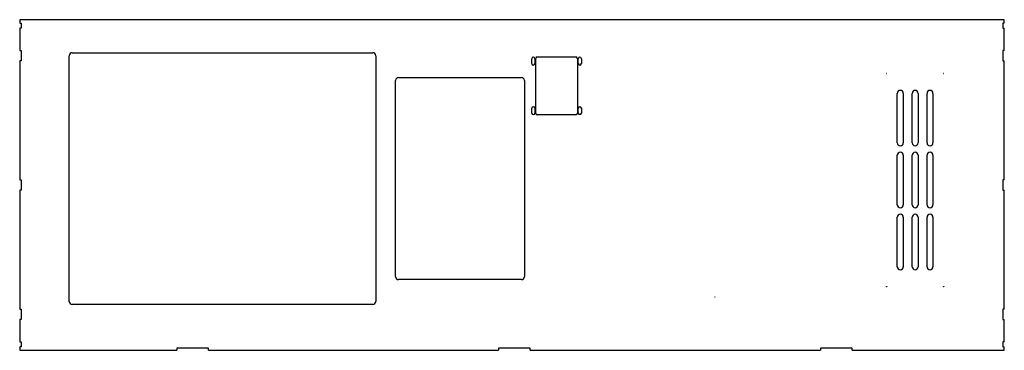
# Model space of a CAD drawing. Header units: millimetres. Extents: x 36 to 2024, y 41 to 708.
import ezdxf

# ---------------------------------------------------------------- set-up
doc = ezdxf.new("R2010")
doc.units = ezdxf.units.MM

msp = doc.modelspace()

# ---------------------------------------------------------------- linework, layer by layer
at = {"color": 7, "linetype": 'Continuous', "lineweight": 25}
for p, q in [((35.5, 708.1), (35.5, 701.3)), ((2023.5, 708.1), (35.5, 708.1)), ((35.5, 701.3), (38.5, 701.3)), ((38.5, 701.3), (38.5, 690.9)), ((2020.5, 701.3), (2020.5, 690.9)), ((2023.5, 701.3), (2020.5, 701.3)), ((2023.5, 701.3), (2023.5, 708.1)), ((35.5, 690.9), (35.5, 645.7)), ((38.5, 690.9), (35.5, 690.9)), ((2020.5, 690.9), (2023.5, 690.9)), ((2023.5, 645.7), (2023.5, 690.9)), ((35.5, 645.7), (38.5, 645.7)), ((38.5, 645.7), (38.5, 625.3)), ((141.5, 641.5), (748.5, 641.5)), ((2023.5, 645.7), (2020.5, 645.7)), ((2020.5, 645.7), (2020.5, 625.3)), ((35.5, 625.3), (35.5, 384.7)), ((38.5, 625.3), (35.5, 625.3)), ((135.5, 139.5), (135.5, 635.5)), ((754.5, 635.5), (754.5, 139.5)), ((1069.3, 619.8), (1069.3, 629.3)), ((1075.8, 629.3), (1075.8, 619.8)), ((1077.5, 519), (1077.5, 630)), ((1080.5, 633), (1158.5, 633)), ((1161.5, 630), (1161.5, 519)), ((1163.3, 619.8), (1163.3, 629.3)), ((1169.8, 629.3), (1169.8, 619.8)), ((2020.5, 625.3), (2023.5, 625.3)), ((2023.5, 384.7), (2023.5, 625.3)), ((794.5, 189.5), (794.5, 585.5)), ((800.5, 591.5), (1048.5, 591.5)), ((1054.5, 585.5), (1054.5, 189.5)), ((1807.5, 459.5), (1807.5, 559.5)), ((1819.5, 559.5), (1819.5, 459.5)), ((1837.5, 459.5), (1837.5, 559.5)), ((1849.5, 559.5), (1849.5, 459.5)), ((1867.5, 459.5), (1867.5, 559.5)), ((1879.5, 559.5), (1879.5, 459.5)), ((1069.3, 519.8), (1069.3, 529.3)), ((1075.8, 529.3), (1075.8, 519.8)), ((1163.3, 519.8), (1163.3, 529.3)), ((1169.8, 529.3), (1169.8, 519.8)), ((1158.5, 516), (1080.5, 516)), ((1807.5, 334.5), (1807.5, 434.5)), ((1819.5, 434.5), (1819.5, 334.5)), ((1837.5, 334.5), (1837.5, 434.5)), ((1849.5, 434.5), (1849.5, 334.5)), ((1867.5, 334.5), (1867.5, 434.5)), ((1879.5, 434.5), (1879.5, 334.5)), ((35.5, 384.7), (38.5, 384.7)), ((38.5, 384.7), (38.5, 364.3)), ((2023.5, 384.7), (2020.5, 384.7)), ((2020.5, 384.7), (2020.5, 364.3)), ((35.5, 364.3), (35.5, 123.7)), ((38.5, 364.3), (35.5, 364.3)), ((2020.5, 364.3), (2023.5, 364.3)), ((2023.5, 123.7), (2023.5, 364.3)), ((1807.5, 209.5), (1807.5, 309.5)), ((1819.5, 309.5), (1819.5, 209.5)), ((1837.5, 209.5), (1837.5, 309.5)), ((1849.5, 309.5), (1849.5, 209.5)), ((1867.5, 209.5), (1867.5, 309.5)), ((1879.5, 309.5), (1879.5, 209.5)), ((1048.5, 183.5), (800.5, 183.5)), ((35.5, 123.7), (38.5, 123.7)), ((38.5, 123.7), (38.5, 103.3)), ((748.5, 133.5), (141.5, 133.5)), ((2023.5, 123.7), (2020.5, 123.7)), ((2020.5, 123.7), (2020.5, 103.3)), ((35.5, 103.3), (35.5, 58.1)), ((38.5, 103.3), (35.5, 103.3)), ((2020.5, 103.3), (2023.5, 103.3)), ((2023.5, 58.1), (2023.5, 103.3)), ((35.5, 58.1), (38.5, 58.1)), ((35.5, 47.7), (35.5, 40.9)), ((38.5, 47.7), (35.5, 47.7)), ((35.5, 40.9), (352.5, 40.9)), ((38.5, 58.1), (38.5, 47.7)), ((352.5, 44.9), (352.5, 40.9)), ((416.5, 44.9), (352.5, 44.9)), ((416.5, 40.9), (416.5, 44.9)), ((416.5, 40.9), (1002.5, 40.9)), ((1002.5, 44.9), (1002.5, 40.9)), ((1066.5, 44.9), (1002.5, 44.9)), ((1066.5, 40.9), (1066.5, 44.9)), ((1066.5, 40.9), (1652.5, 40.9)), ((1716.5, 44.9), (1652.5, 44.9)), ((1652.5, 44.9), (1652.5, 40.9)), ((1716.5, 40.9), (1716.5, 44.9)), ((1716.5, 40.9), (2023.5, 40.9)), ((2023.5, 58.1), (2020.5, 58.1)), ((2020.5, 58.1), (2020.5, 47.7)), ((2020.5, 47.7), (2023.5, 47.7)), ((2023.5, 40.9), (2023.5, 47.7))]:
    msp.add_line(p, q, dxfattribs=at)
for centre in [(1786, 599.5), (1901, 599.5), (1786, 169.5), (1901, 169.5), (1439.1, 148.3)]:
    msp.add_circle(centre, 0.25, dxfattribs=at)
for centre, radius, start, end in [((141.5, 635.5), 6, 90, 180), ((748.5, 635.5), 6, 0, 90), ((1072.5, 629.3), 3.25, 0, 180), ((1072.5, 619.8), 3.25, 180, 0), ((1080.5, 630), 3, 90, 180), ((1158.5, 630), 3, 0, 90), ((1166.5, 629.3), 3.25, 0, 180), ((1166.5, 619.8), 3.25, 180, 0), ((800.5, 585.5), 6, 90, 180), ((1048.5, 585.5), 6, 0, 90), ((1813.5, 559.5), 6, 0, 180), ((1843.5, 559.5), 6, 0, 180), ((1873.5, 559.5), 6, 0, 180), ((1072.5, 529.3), 3.25, 0, 180), ((1072.5, 519.8), 3.25, 180, 0), ((1080.5, 519), 3, 180, 270), ((1158.5, 519), 3, 270, 0), ((1166.5, 529.3), 3.25, 0, 180), ((1166.5, 519.8), 3.25, 180, 0), ((1813.5, 459.5), 6, 180, 0), ((1843.5, 459.5), 6, 180, 0), ((1873.5, 459.5), 6, 180, 0), ((1813.5, 434.5), 6, 0, 180), ((1843.5, 434.5), 6, 0, 180), ((1873.5, 434.5), 6, 0, 180), ((1813.5, 334.5), 6, 180, 0), ((1843.5, 334.5), 6, 180, 0), ((1873.5, 334.5), 6, 180, 0), ((1813.5, 309.5), 6, 0, 180), ((1843.5, 309.5), 6, 0, 180), ((1873.5, 309.5), 6, 0, 180), ((1813.5, 209.5), 6, 180, 0), ((1843.5, 209.5), 6, 180, 0), ((1873.5, 209.5), 6, 180, 0), ((800.5, 189.5), 6, 180, 270), ((1048.5, 189.5), 6, 270, 0), ((141.5, 139.5), 6, 180, 270), ((748.5, 139.5), 6, 270, 0)]:
    msp.add_arc(centre, radius, start, end, dxfattribs=at)

doc.saveas('drawing.dxf')
